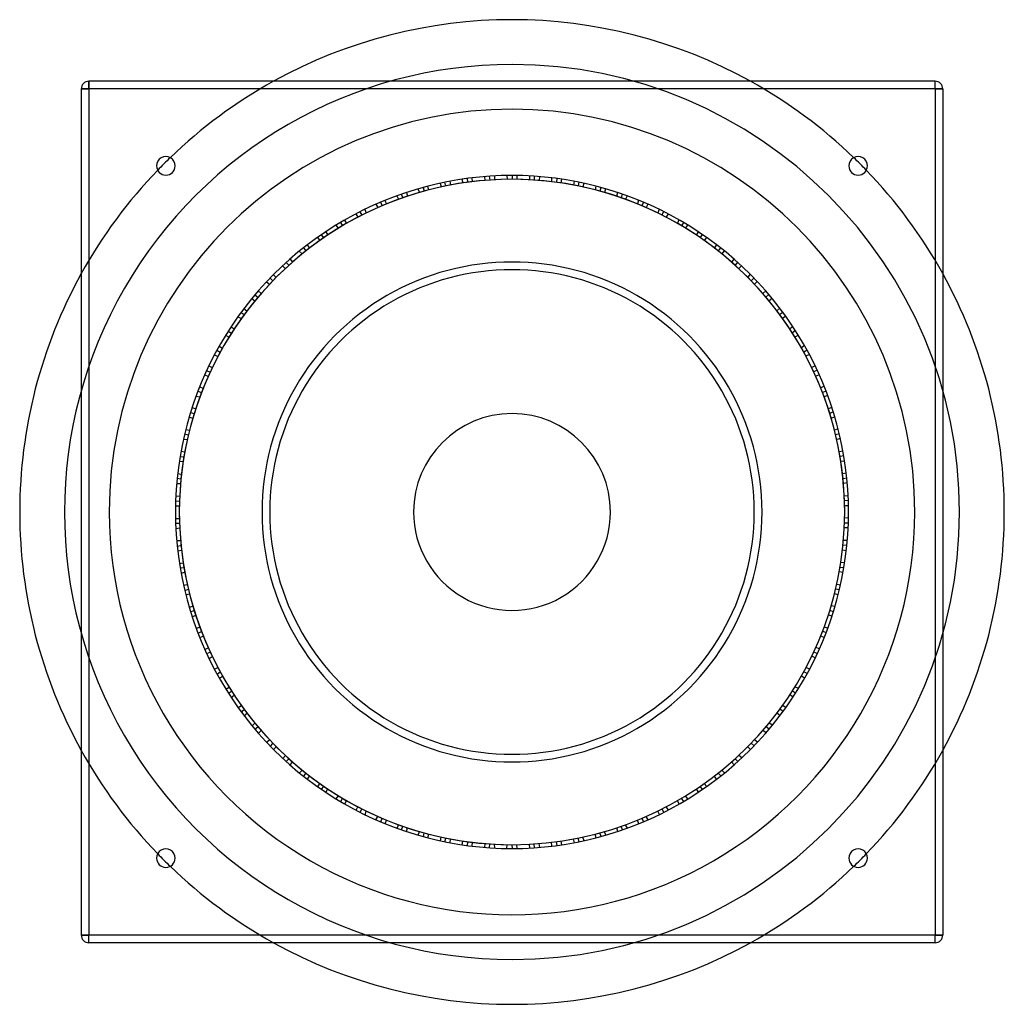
# Model space of a CAD drawing. Header units: millimetres. Extents: x -320 to 320, y -320 to 320.
import ezdxf

# ---------------------------------------------------------------- set-up
doc = ezdxf.new("R2010")
doc.units = ezdxf.units.MM
doc.layers.add('HIDDEN', color=7, linetype='Continuous')
doc.layers.add('THICK', color=7, linetype='Continuous')

msp = doc.modelspace()

# ---------------------------------------------------------------- linework, layer by layer
at = {"layer": 'HIDDEN'}
for p, q in [((-275, 275), (-275, 280)), ((-275, 280), (-275, 280)), ((275, 275), (275, 280)), ((275, 280), (275, 280)), ((-275, 275), (-280, 275)), ((-280, 275), (-280, 275)), ((-275, 275), (-275, -275)), ((275, 275), (-275, 275)), ((275, 275), (275, -275)), ((280, 275), (275, 275)), ((280, 275), (280, 275)), ((-17.88, 218.02), (-17.55, 215.54)), ((-17.88, 218.02), (-17.55, 215.54)), ((-17.88, 218.02), (-17.55, 215.54)), ((-14.84, 218.25), (-14.5, 215.76)), ((-14.84, 218.25), (-14.5, 215.76)), ((-14.84, 218.25), (-14.5, 215.76)), ((-14.84, 218.25), (-14.5, 215.76)), ((-11.34, 218.46), (-11.34, 215.95)), ((-11.34, 218.46), (-11.34, 215.95)), ((-11.34, 218.46), (-11.34, 215.95)), ((-3.46, 218.72), (-3.13, 216.23)), ((-3.46, 218.72), (-3.13, 216.23)), ((0, 218.75), (0, 216.25)), ((0, 218.75), (0, 216.25)), ((0, 218.75), (0, 216.25)), ((0, 218.75), (0, 216.25)), ((0, 218.75), (0, 216.25)), ((0, 218.75), (0, 216.25)), ((3.05, 218.73), (3.05, 216.23)), ((3.05, 218.73), (3.05, 216.23)), ((11.34, 218.46), (11.34, 215.95)), ((11.34, 218.46), (11.34, 215.95)), ((11.34, 218.46), (11.34, 215.95)), ((14.38, 218.28), (14.38, 215.77)), ((14.38, 218.28), (14.38, 215.77)), ((14.38, 218.28), (14.38, 215.77)), ((14.38, 218.28), (14.38, 215.77)), ((17.88, 218.02), (17.55, 215.54)), ((17.88, 218.02), (17.55, 215.54)), ((17.88, 218.02), (17.55, 215.54)), ((-54.85, 211.76), (-54.19, 209.35)), ((-54.85, 211.76), (-54.19, 209.35)), ((-46.78, 213.69), (-46.12, 211.27)), ((-46.78, 213.69), (-46.12, 211.27)), ((-46.78, 213.69), (-46.12, 211.27)), ((-43.8, 214.32), (-43.13, 211.9)), ((-43.8, 214.32), (-43.13, 211.9)), ((-43.8, 214.32), (-43.13, 211.9)), ((-43.8, 214.32), (-43.13, 211.9)), ((-40.35, 215), (-40.02, 212.51)), ((-40.35, 215), (-40.02, 212.51)), ((-40.35, 215), (-40.02, 212.51)), ((-32.59, 216.31), (-31.92, 213.88)), ((-32.59, 216.31), (-31.92, 213.88)), ((-29.16, 216.8), (-28.82, 214.32)), ((-29.16, 216.8), (-28.82, 214.32)), ((-29.16, 216.8), (-28.82, 214.32)), ((-29.16, 216.8), (-28.82, 214.32)), ((-29.16, 216.8), (-28.82, 214.32)), ((-29.16, 216.8), (-28.82, 214.32)), ((-26.13, 217.18), (-25.8, 214.71)), ((-26.13, 217.18), (-25.8, 214.71)), ((25.72, 217.23), (25.72, 214.72)), ((25.72, 217.23), (25.72, 214.72)), ((29.16, 216.8), (28.82, 214.32)), ((29.16, 216.8), (28.82, 214.32)), ((29.16, 216.8), (28.82, 214.32)), ((29.16, 216.8), (28.82, 214.32)), ((29.16, 216.8), (28.82, 214.32)), ((29.16, 216.8), (28.82, 214.32)), ((32.17, 216.37), (31.84, 213.89)), ((32.17, 216.37), (31.84, 213.89)), ((40.35, 215), (40.02, 212.51)), ((40.35, 215), (40.02, 212.51)), ((40.35, 215), (40.02, 212.51)), ((43.35, 214.41), (43.01, 211.93)), ((43.35, 214.41), (43.01, 211.93)), ((43.35, 214.41), (43.01, 211.93)), ((43.35, 214.41), (43.01, 211.93)), ((46.78, 213.69), (46.12, 211.27)), ((46.78, 213.69), (46.12, 211.27)), ((46.78, 213.69), (46.12, 211.27)), ((54.44, 211.87), (54.11, 209.37)), ((54.44, 211.87), (54.11, 209.37)), ((-74.85, 205.55), (-73.87, 203.24)), ((-74.85, 205.55), (-73.87, 203.24)), ((-74.85, 205.55), (-73.87, 203.24)), ((-71.97, 206.57), (-70.99, 204.26)), ((-71.97, 206.57), (-70.99, 204.26)), ((-71.97, 206.57), (-70.99, 204.26)), ((-71.97, 206.57), (-70.99, 204.26)), ((-68.65, 207.7), (-67.99, 205.28)), ((-68.65, 207.7), (-67.99, 205.28)), ((-68.65, 207.7), (-67.99, 205.28)), ((-61.13, 210.04), (-60.14, 207.72)), ((-61.13, 210.04), (-60.14, 207.72)), ((-57.79, 210.98), (-57.13, 208.57)), ((-57.79, 210.98), (-57.13, 208.57)), ((-57.79, 210.98), (-57.13, 208.57)), ((-57.79, 210.98), (-57.13, 208.57)), ((-57.79, 210.98), (-57.13, 208.57)), ((-57.79, 210.98), (-57.13, 208.57)), ((57.79, 210.98), (57.13, 208.57)), ((57.79, 210.98), (57.13, 208.57)), ((57.79, 210.98), (57.13, 208.57)), ((57.79, 210.98), (57.13, 208.57)), ((57.79, 210.98), (57.13, 208.57)), ((57.79, 210.98), (57.13, 208.57)), ((60.73, 210.15), (60.07, 207.74)), ((60.73, 210.15), (60.07, 207.74)), ((68.65, 207.7), (67.99, 205.28)), ((68.65, 207.7), (67.99, 205.28)), ((68.65, 207.7), (67.99, 205.28)), ((71.54, 206.72), (70.88, 204.3)), ((71.54, 206.72), (70.88, 204.3)), ((71.54, 206.72), (70.88, 204.3)), ((71.54, 206.72), (70.88, 204.3)), ((74.85, 205.55), (73.87, 203.24)), ((74.85, 205.55), (73.87, 203.24)), ((74.85, 205.55), (73.87, 203.24)), ((-88.58, 200.01), (-87.29, 197.85)), ((-88.58, 200.01), (-87.29, 197.85)), ((-85.4, 201.39), (-84.42, 199.09)), ((-85.4, 201.39), (-84.42, 199.09)), ((-85.4, 201.39), (-84.42, 199.09)), ((-85.4, 201.39), (-84.42, 199.09)), ((-85.4, 201.39), (-84.42, 199.09)), ((-85.4, 201.39), (-84.42, 199.09)), ((-82.58, 202.56), (-81.61, 200.26)), ((-82.58, 202.56), (-81.61, 200.26)), ((82.2, 202.72), (81.53, 200.29)), ((82.2, 202.72), (81.53, 200.29)), ((85.4, 201.39), (84.42, 199.09)), ((85.4, 201.39), (84.42, 199.09)), ((85.4, 201.39), (84.42, 199.09)), ((85.4, 201.39), (84.42, 199.09)), ((85.4, 201.39), (84.42, 199.09)), ((85.4, 201.39), (84.42, 199.09)), ((88.2, 200.18), (87.22, 197.88)), ((88.2, 200.18), (87.22, 197.88)), ((-101.58, 193.74), (-100.3, 191.58)), ((-101.58, 193.74), (-100.3, 191.58)), ((-101.58, 193.74), (-100.3, 191.58)), ((-98.86, 195.14), (-97.59, 192.98)), ((-98.86, 195.14), (-97.59, 192.98)), ((-98.86, 195.14), (-97.59, 192.98)), ((-98.86, 195.14), (-97.59, 192.98)), ((-95.72, 196.7), (-94.74, 194.39)), ((-95.72, 196.7), (-94.74, 194.39)), ((-95.72, 196.7), (-94.74, 194.39)), ((95.72, 196.7), (94.74, 194.39)), ((95.72, 196.7), (94.74, 194.39)), ((95.72, 196.7), (94.74, 194.39)), ((98.45, 195.34), (97.48, 193.03)), ((98.45, 195.34), (97.48, 193.03)), ((98.45, 195.34), (97.48, 193.03)), ((98.45, 195.34), (97.48, 193.03)), ((101.58, 193.74), (100.3, 191.58)), ((101.58, 193.74), (100.3, 191.58)), ((101.58, 193.74), (100.3, 191.58)), ((-114.45, 186.42), (-112.89, 184.45)), ((-114.45, 186.42), (-112.89, 184.45)), ((-111.48, 188.21), (-110.2, 186.06)), ((-111.48, 188.21), (-110.2, 186.06)), ((-111.48, 188.21), (-110.2, 186.06)), ((-111.48, 188.21), (-110.2, 186.06)), ((-111.48, 188.21), (-110.2, 186.06)), ((-111.48, 188.21), (-110.2, 186.06)), ((-108.85, 189.75), (-107.57, 187.6)), ((-108.85, 189.75), (-107.57, 187.6)), ((108.48, 189.95), (107.5, 187.64)), ((108.48, 189.95), (107.5, 187.64)), ((111.48, 188.21), (110.2, 186.06)), ((111.48, 188.21), (110.2, 186.06)), ((111.48, 188.21), (110.2, 186.06)), ((111.48, 188.21), (110.2, 186.06)), ((111.48, 188.21), (110.2, 186.06)), ((111.48, 188.21), (110.2, 186.06)), ((114.09, 186.64), (112.82, 184.49)), ((114.09, 186.64), (112.82, 184.49)), ((-123.99, 180.22), (-122.44, 178.25)), ((-123.99, 180.22), (-122.44, 178.25)), ((-123.99, 180.22), (-122.44, 178.25)), ((-123.99, 180.22), (-122.44, 178.25)), ((-121.08, 182.18), (-119.81, 180.03)), ((-121.08, 182.18), (-119.81, 180.03)), ((-121.08, 182.18), (-119.81, 180.03)), ((121.08, 182.18), (119.81, 180.03)), ((121.08, 182.18), (119.81, 180.03)), ((121.08, 182.18), (119.81, 180.03)), ((123.61, 180.48), (122.34, 178.32)), ((123.61, 180.48), (122.34, 178.32)), ((123.61, 180.48), (122.34, 178.32)), ((123.61, 180.48), (122.34, 178.32)), ((-133.17, 173.55), (-131.62, 171.58)), ((-133.17, 173.55), (-131.62, 171.58)), ((-126.49, 178.47), (-124.94, 176.5)), ((-126.49, 178.47), (-124.94, 176.5)), ((-126.49, 178.47), (-124.94, 176.5)), ((126.49, 178.47), (124.94, 176.5)), ((126.49, 178.47), (124.94, 176.5)), ((126.49, 178.47), (124.94, 176.5)), ((132.83, 173.8), (131.55, 171.63)), ((132.83, 173.8), (131.55, 171.63)), ((-138.27, 169.51), (-136.46, 167.76)), ((-138.27, 169.51), (-136.46, 167.76)), ((-135.57, 171.67), (-134.02, 169.71)), ((-135.57, 171.67), (-134.02, 169.71)), ((-135.57, 171.67), (-134.02, 169.71)), ((-135.57, 171.67), (-134.02, 169.71)), ((-135.57, 171.67), (-134.02, 169.71)), ((-135.57, 171.67), (-134.02, 169.71)), ((135.57, 171.67), (134.02, 169.71)), ((135.57, 171.67), (134.02, 169.71)), ((135.57, 171.67), (134.02, 169.71)), ((135.57, 171.67), (134.02, 169.71)), ((135.57, 171.67), (134.02, 169.71)), ((135.57, 171.67), (134.02, 169.71)), ((137.95, 169.77), (136.4, 167.81)), ((137.95, 169.77), (136.4, 167.81)), ((-149.15, 160.02), (-147.35, 158.28)), ((-149.15, 160.02), (-147.35, 158.28)), ((-149.15, 160.02), (-147.35, 158.28)), ((-146.9, 162.08), (-145.1, 160.34)), ((-146.9, 162.08), (-145.1, 160.34)), ((-146.9, 162.08), (-145.1, 160.34)), ((-146.9, 162.08), (-145.1, 160.34)), ((-144.28, 164.42), (-142.73, 162.45)), ((-144.28, 164.42), (-142.73, 162.45)), ((-144.28, 164.42), (-142.73, 162.45)), ((144.28, 164.42), (142.73, 162.45)), ((144.28, 164.42), (142.73, 162.45)), ((144.28, 164.42), (142.73, 162.45)), ((146.56, 162.39), (145.01, 160.42)), ((146.56, 162.39), (145.01, 160.42)), ((146.56, 162.39), (145.01, 160.42)), ((146.56, 162.39), (145.01, 160.42)), ((149.15, 160.02), (147.35, 158.28)), ((149.15, 160.02), (147.35, 158.28)), ((149.15, 160.02), (147.35, 158.28)), ((-155.11, 154.25), (-153.31, 152.51)), ((-155.11, 154.25), (-153.31, 152.51)), ((154.81, 154.54), (153.25, 152.57)), ((154.81, 154.54), (153.25, 152.57)), ((-159.63, 149.56), (-157.6, 148.07)), ((-159.63, 149.56), (-157.6, 148.07)), ((-157.24, 152.07), (-155.45, 150.34)), ((-157.24, 152.07), (-155.45, 150.34)), ((-157.24, 152.07), (-155.45, 150.34)), ((-157.24, 152.07), (-155.45, 150.34)), ((-157.24, 152.07), (-155.45, 150.34)), ((-157.24, 152.07), (-155.45, 150.34)), ((157.24, 152.07), (155.45, 150.34)), ((157.24, 152.07), (155.45, 150.34)), ((157.24, 152.07), (155.45, 150.34)), ((157.24, 152.07), (155.45, 150.34)), ((157.24, 152.07), (155.45, 150.34)), ((157.24, 152.07), (155.45, 150.34)), ((159.35, 149.87), (157.55, 148.13)), ((159.35, 149.87), (157.55, 148.13)), ((-167.2, 141.06), (-165.18, 139.57)), ((-167.2, 141.06), (-165.18, 139.57)), ((-167.2, 141.06), (-165.18, 139.57)), ((-167.2, 141.06), (-165.18, 139.57)), ((-164.91, 143.72), (-163.11, 141.98)), ((-164.91, 143.72), (-163.11, 141.98)), ((-164.91, 143.72), (-163.11, 141.98)), ((164.91, 143.72), (163.11, 141.98)), ((164.91, 143.72), (163.11, 141.98)), ((164.91, 143.72), (163.11, 141.98)), ((166.9, 141.41), (165.1, 139.66)), ((166.9, 141.41), (165.1, 139.66)), ((166.9, 141.41), (165.1, 139.66)), ((166.9, 141.41), (165.1, 139.66)), ((-169.15, 138.71), (-167.13, 137.22)), ((-169.15, 138.71), (-167.13, 137.22)), ((-169.15, 138.71), (-167.13, 137.22)), ((169.15, 138.71), (167.13, 137.22)), ((169.15, 138.71), (167.13, 137.22)), ((169.15, 138.71), (167.13, 137.22)), ((-176.11, 129.76), (-174.1, 128.28)), ((-176.11, 129.76), (-174.1, 128.28)), ((-176.11, 129.76), (-174.1, 128.28)), ((-176.11, 129.76), (-174.1, 128.28)), ((-176.11, 129.76), (-174.1, 128.28)), ((-176.11, 129.76), (-174.1, 128.28)), ((-174.28, 132.2), (-172.27, 130.72)), ((-174.28, 132.2), (-172.27, 130.72)), ((174.03, 132.53), (172.22, 130.78)), ((174.03, 132.53), (172.22, 130.78)), ((176.11, 129.76), (174.1, 128.28)), ((176.11, 129.76), (174.1, 128.28)), ((176.11, 129.76), (174.1, 128.28)), ((176.11, 129.76), (174.1, 128.28)), ((176.11, 129.76), (174.1, 128.28)), ((176.11, 129.76), (174.1, 128.28)), ((-178.14, 126.95), (-175.93, 125.74)), ((-178.14, 126.95), (-175.93, 125.74)), ((177.9, 127.29), (175.89, 125.81)), ((177.9, 127.29), (175.89, 125.81)), ((-184.51, 117.51), (-182.31, 116.31)), ((-184.51, 117.51), (-182.31, 116.31)), ((-184.51, 117.51), (-182.31, 116.31)), ((-184.51, 117.51), (-182.31, 116.31)), ((-182.6, 120.46), (-180.58, 118.97)), ((-182.6, 120.46), (-180.58, 118.97)), ((-182.6, 120.46), (-180.58, 118.97)), ((182.6, 120.46), (180.58, 118.97)), ((182.6, 120.46), (180.58, 118.97)), ((182.6, 120.46), (180.58, 118.97)), ((184.26, 117.9), (182.24, 116.41)), ((184.26, 117.9), (182.24, 116.41)), ((184.26, 117.9), (182.24, 116.41)), ((184.26, 117.9), (182.24, 116.41)), ((-186.13, 114.93), (-183.93, 113.72)), ((-186.13, 114.93), (-183.93, 113.72)), ((-186.13, 114.93), (-183.93, 113.72)), ((186.13, 114.93), (183.93, 113.72)), ((186.13, 114.93), (183.93, 113.72)), ((186.13, 114.93), (183.93, 113.72)), ((-191.83, 105.13), (-189.64, 103.93)), ((-191.83, 105.13), (-189.64, 103.93)), ((-191.83, 105.13), (-189.64, 103.93)), ((-191.83, 105.13), (-189.64, 103.93)), ((-191.83, 105.13), (-189.64, 103.93)), ((-191.83, 105.13), (-189.64, 103.93)), ((-190.35, 107.79), (-188.16, 106.59)), ((-190.35, 107.79), (-188.16, 106.59)), ((190.14, 108.15), (188.12, 106.66)), ((190.14, 108.15), (188.12, 106.66)), ((191.83, 105.13), (189.64, 103.93)), ((191.83, 105.13), (189.64, 103.93)), ((191.83, 105.13), (189.64, 103.93)), ((191.83, 105.13), (189.64, 103.93)), ((191.83, 105.13), (189.64, 103.93)), ((191.83, 105.13), (189.64, 103.93)), ((193.28, 102.44), (191.09, 101.24)), ((193.28, 102.44), (191.09, 101.24)), ((-193.47, 102.08), (-191.12, 101.17)), ((-193.47, 102.08), (-191.12, 101.17)), ((-198.52, 91.87), (-196.18, 90.97)), ((-198.52, 91.87), (-196.18, 90.97)), ((-198.52, 91.87), (-196.18, 90.97)), ((-198.52, 91.87), (-196.18, 90.97)), ((-197.02, 95.05), (-194.83, 93.84)), ((-197.02, 95.05), (-194.83, 93.84)), ((-197.02, 95.05), (-194.83, 93.84)), ((197.02, 95.05), (194.83, 93.84)), ((197.02, 95.05), (194.83, 93.84)), ((197.02, 95.05), (194.83, 93.84)), ((198.33, 92.29), (196.13, 91.08)), ((198.33, 92.29), (196.13, 91.08)), ((198.33, 92.29), (196.13, 91.08)), ((198.33, 92.29), (196.13, 91.08)), ((-199.78, 89.09), (-197.45, 88.19)), ((-199.78, 89.09), (-197.45, 88.19)), ((-199.78, 89.09), (-197.45, 88.19)), ((199.78, 89.09), (197.45, 88.19)), ((199.78, 89.09), (197.45, 88.19)), ((199.78, 89.09), (197.45, 88.19)), ((-204.13, 78.62), (-201.8, 77.72)), ((-204.13, 78.62), (-201.8, 77.72)), ((-204.13, 78.62), (-201.8, 77.72)), ((-204.13, 78.62), (-201.8, 77.72)), ((-204.13, 78.62), (-201.8, 77.72)), ((-204.13, 78.62), (-201.8, 77.72)), ((-203.02, 81.46), (-200.68, 80.56)), ((-203.02, 81.46), (-200.68, 80.56)), ((202.86, 81.84), (200.65, 80.63)), ((202.86, 81.84), (200.65, 80.63)), ((204.13, 78.62), (201.8, 77.72)), ((204.13, 78.62), (201.8, 77.72)), ((204.13, 78.62), (201.8, 77.72)), ((204.13, 78.62), (201.8, 77.72)), ((204.13, 78.62), (201.8, 77.72)), ((204.13, 78.62), (201.8, 77.72)), ((-205.35, 75.38), (-202.9, 74.79)), ((-205.35, 75.38), (-202.9, 74.79)), ((205.21, 75.77), (202.88, 74.87)), ((205.21, 75.77), (202.88, 74.87)), ((-209, 64.59), (-206.56, 64.01)), ((-209, 64.59), (-206.56, 64.01)), ((-209, 64.59), (-206.56, 64.01)), ((-209, 64.59), (-206.56, 64.01)), ((-207.93, 67.94), (-205.6, 67.04)), ((-207.93, 67.94), (-205.6, 67.04)), ((-207.93, 67.94), (-205.6, 67.04)), ((207.93, 67.94), (205.6, 67.04)), ((207.93, 67.94), (205.6, 67.04)), ((207.93, 67.94), (205.6, 67.04)), ((208.86, 65.03), (206.52, 64.13)), ((208.86, 65.03), (206.52, 64.13)), ((208.86, 65.03), (206.52, 64.13)), ((208.86, 65.03), (206.52, 64.13)), ((-209.88, 61.67), (-207.44, 61.09)), ((-209.88, 61.67), (-207.44, 61.09)), ((-209.88, 61.67), (-207.44, 61.09)), ((209.88, 61.67), (207.44, 61.09)), ((209.88, 61.67), (207.44, 61.09)), ((209.88, 61.67), (207.44, 61.09)), ((-212.06, 53.67), (-209.63, 53.09)), ((-212.06, 53.67), (-209.63, 53.09)), ((211.96, 54.07), (209.61, 53.17)), ((211.96, 54.07), (209.61, 53.17)), ((-213.57, 47.33), (-211.06, 47.08)), ((-213.57, 47.33), (-211.06, 47.08)), ((-212.79, 50.71), (-210.36, 50.13)), ((-212.79, 50.71), (-210.36, 50.13)), ((-212.79, 50.71), (-210.36, 50.13)), ((-212.79, 50.71), (-210.36, 50.13)), ((-212.79, 50.71), (-210.36, 50.13)), ((-212.79, 50.71), (-210.36, 50.13)), ((212.79, 50.71), (210.36, 50.13)), ((212.79, 50.71), (210.36, 50.13)), ((212.79, 50.71), (210.36, 50.13)), ((212.79, 50.71), (210.36, 50.13)), ((212.79, 50.71), (210.36, 50.13)), ((212.79, 50.71), (210.36, 50.13)), ((213.48, 47.74), (211.04, 47.16)), ((213.48, 47.74), (211.04, 47.16)), ((-215.13, 39.62), (-212.7, 39.04)), ((-215.13, 39.62), (-212.7, 39.04)), ((-215.13, 39.62), (-212.7, 39.04)), ((215.13, 39.62), (212.7, 39.04)), ((215.13, 39.62), (212.7, 39.04)), ((215.13, 39.62), (212.7, 39.04)), ((-216.22, 33.15), (-213.73, 32.89)), ((-216.22, 33.15), (-213.73, 32.89)), ((-216.22, 33.15), (-213.73, 32.89)), ((-215.74, 36.16), (-213.25, 35.91)), ((-215.74, 36.16), (-213.25, 35.91)), ((-215.74, 36.16), (-213.25, 35.91)), ((-215.74, 36.16), (-213.25, 35.91)), ((215.66, 36.61), (213.23, 36.03)), ((215.66, 36.61), (213.23, 36.03)), ((215.66, 36.61), (213.23, 36.03)), ((215.66, 36.61), (213.23, 36.03)), ((216.22, 33.15), (213.73, 32.89)), ((216.22, 33.15), (213.73, 32.89)), ((216.22, 33.15), (213.73, 32.89)), ((-217.65, 21.9), (-215.16, 21.65)), ((-217.65, 21.9), (-215.16, 21.65)), ((-217.65, 21.9), (-215.16, 21.65)), ((-217.65, 21.9), (-215.16, 21.65)), ((-217.65, 21.9), (-215.16, 21.65)), ((-217.65, 21.9), (-215.16, 21.65)), ((-217.33, 24.93), (-214.84, 24.68)), ((-217.33, 24.93), (-214.84, 24.68)), ((217.28, 25.34), (214.83, 24.76)), ((217.28, 25.34), (214.83, 24.76)), ((217.65, 21.9), (215.16, 21.65)), ((217.65, 21.9), (215.16, 21.65)), ((217.65, 21.9), (215.16, 21.65)), ((217.65, 21.9), (215.16, 21.65)), ((217.65, 21.9), (215.16, 21.65)), ((217.65, 21.9), (215.16, 21.65)), ((-217.97, 18.45), (-215.45, 18.53)), ((-217.97, 18.45), (-215.45, 18.53)), ((217.94, 18.86), (215.45, 18.61)), ((217.94, 18.86), (215.45, 18.61)), ((-218.64, 7.08), (-216.13, 7.17)), ((-218.64, 7.08), (-216.13, 7.17)), ((-218.64, 7.08), (-216.13, 7.17)), ((-218.64, 7.08), (-216.13, 7.17)), ((-218.49, 10.59), (-216, 10.34)), ((-218.49, 10.59), (-216, 10.34)), ((-218.49, 10.59), (-216, 10.34)), ((218.49, 10.59), (216, 10.34)), ((218.49, 10.59), (216, 10.34)), ((218.49, 10.59), (216, 10.34)), ((218.62, 7.54), (216.13, 7.29)), ((218.62, 7.54), (216.13, 7.29)), ((218.62, 7.54), (216.13, 7.29)), ((218.62, 7.54), (216.13, 7.29)), ((-218.71, 4.03), (-216.21, 4.11)), ((-218.71, 4.03), (-216.21, 4.11)), ((-218.71, 4.03), (-216.21, 4.11)), ((218.71, 4.03), (216.21, 4.11)), ((218.71, 4.03), (216.21, 4.11)), ((218.71, 4.03), (216.21, 4.11)), ((-218.71, -4.26), (-216.21, -4.18)), ((-218.71, -4.26), (-216.21, -4.18)), ((218.72, -3.85), (216.21, -4.1)), ((218.72, -3.85), (216.21, -4.1)), ((-218.63, -7.31), (-216.13, -7.23)), ((-218.63, -7.31), (-216.13, -7.23)), ((-218.63, -7.31), (-216.13, -7.23)), ((-218.63, -7.31), (-216.13, -7.23)), ((-218.63, -7.31), (-216.13, -7.23)), ((-218.63, -7.31), (-216.13, -7.23)), ((-218.48, -10.77), (-216, -10.35)), ((-218.48, -10.77), (-216, -10.35)), ((218.5, -10.35), (216.01, -10.27)), ((218.5, -10.35), (216.01, -10.27)), ((218.63, -7.31), (216.13, -7.23)), ((218.63, -7.31), (216.13, -7.23)), ((218.63, -7.31), (216.13, -7.23)), ((218.63, -7.31), (216.13, -7.23)), ((218.63, -7.31), (216.13, -7.23)), ((218.63, -7.31), (216.13, -7.23)), ((-217.96, -18.63), (-215.45, -18.55)), ((-217.96, -18.63), (-215.45, -18.55)), ((-217.96, -18.63), (-215.45, -18.55)), ((217.96, -18.63), (215.45, -18.55)), ((217.96, -18.63), (215.45, -18.55)), ((217.96, -18.63), (215.45, -18.55)), ((-217.63, -22.12), (-215.16, -21.71)), ((-217.63, -22.12), (-215.16, -21.71)), ((-217.63, -22.12), (-215.16, -21.71)), ((-217.63, -22.12), (-215.16, -21.71)), ((-217.3, -25.16), (-214.83, -24.74)), ((-217.3, -25.16), (-214.83, -24.74)), ((-217.3, -25.16), (-214.83, -24.74)), ((217.3, -25.16), (214.83, -24.74)), ((217.3, -25.16), (214.83, -24.74)), ((217.3, -25.16), (214.83, -24.74)), ((217.67, -21.67), (215.17, -21.59)), ((217.67, -21.67), (215.17, -21.59)), ((217.67, -21.67), (215.17, -21.59)), ((217.67, -21.67), (215.17, -21.59)), ((-216.19, -33.38), (-213.72, -32.96)), ((-216.19, -33.38), (-213.72, -32.96)), ((-215.7, -36.38), (-213.24, -35.97)), ((-215.7, -36.38), (-213.24, -35.97)), ((-215.7, -36.38), (-213.24, -35.97)), ((-215.7, -36.38), (-213.24, -35.97)), ((-215.7, -36.38), (-213.24, -35.97)), ((-215.7, -36.38), (-213.24, -35.97)), ((215.7, -36.38), (213.24, -35.97)), ((215.7, -36.38), (213.24, -35.97)), ((215.7, -36.38), (213.24, -35.97)), ((215.7, -36.38), (213.24, -35.97)), ((215.7, -36.38), (213.24, -35.97)), ((215.7, -36.38), (213.24, -35.97)), ((216.25, -32.96), (213.74, -32.88)), ((216.25, -32.96), (213.74, -32.88)), ((-215.1, -39.8), (-212.69, -39.05)), ((-215.1, -39.8), (-212.69, -39.05)), ((215.18, -39.39), (212.71, -38.97)), ((215.18, -39.39), (212.71, -38.97)), ((-213.53, -47.51), (-211.06, -47.1)), ((-213.53, -47.51), (-211.06, -47.1)), ((-213.53, -47.51), (-211.06, -47.1)), ((-212.74, -50.93), (-210.34, -50.19)), ((-212.74, -50.93), (-210.34, -50.19)), ((-212.74, -50.93), (-210.34, -50.19)), ((-212.74, -50.93), (-210.34, -50.19)), ((212.84, -50.49), (210.37, -50.07)), ((212.84, -50.49), (210.37, -50.07)), ((212.84, -50.49), (210.37, -50.07)), ((212.84, -50.49), (210.37, -50.07)), ((213.53, -47.51), (211.06, -47.1)), ((213.53, -47.51), (211.06, -47.1)), ((213.53, -47.51), (211.06, -47.1)), ((-212.01, -53.9), (-209.62, -53.15)), ((-212.01, -53.9), (-209.62, -53.15)), ((-212.01, -53.9), (-209.62, -53.15)), ((212.01, -53.9), (209.62, -53.15)), ((212.01, -53.9), (209.62, -53.15)), ((212.01, -53.9), (209.62, -53.15)), ((-209.81, -61.89), (-207.42, -61.15)), ((-209.81, -61.89), (-207.42, -61.15)), ((209.93, -61.49), (207.45, -61.07)), ((209.93, -61.49), (207.45, -61.07)), ((-208.93, -64.81), (-206.54, -64.07)), ((-208.93, -64.81), (-206.54, -64.07)), ((-208.93, -64.81), (-206.54, -64.07)), ((-208.93, -64.81), (-206.54, -64.07)), ((-208.93, -64.81), (-206.54, -64.07)), ((-208.93, -64.81), (-206.54, -64.07)), ((-207.88, -68.11), (-205.59, -67.05)), ((-207.88, -68.11), (-205.59, -67.05)), ((208.01, -67.71), (205.62, -66.97)), ((208.01, -67.71), (205.62, -66.97)), ((208.93, -64.81), (206.54, -64.07)), ((208.93, -64.81), (206.54, -64.07)), ((208.93, -64.81), (206.54, -64.07)), ((208.93, -64.81), (206.54, -64.07)), ((208.93, -64.81), (206.54, -64.07)), ((208.93, -64.81), (206.54, -64.07)), ((-205.29, -75.55), (-202.9, -74.81)), ((-205.29, -75.55), (-202.9, -74.81)), ((-205.29, -75.55), (-202.9, -74.81)), ((205.29, -75.55), (202.9, -74.81)), ((205.29, -75.55), (202.9, -74.81)), ((205.29, -75.55), (202.9, -74.81)), ((-204.05, -78.83), (-201.78, -77.78)), ((-204.05, -78.83), (-201.78, -77.78)), ((-204.05, -78.83), (-201.78, -77.78)), ((-204.05, -78.83), (-201.78, -77.78)), ((-202.93, -81.67), (-200.66, -80.62)), ((-202.93, -81.67), (-200.66, -80.62)), ((-202.93, -81.67), (-200.66, -80.62)), ((202.93, -81.67), (200.66, -80.62)), ((202.93, -81.67), (200.66, -80.62)), ((202.93, -81.67), (200.66, -80.62)), ((204.22, -78.41), (201.82, -77.67)), ((204.22, -78.41), (201.82, -77.67)), ((204.22, -78.41), (201.82, -77.67)), ((204.22, -78.41), (201.82, -77.67)), ((-199.69, -89.31), (-197.42, -88.25)), ((-199.69, -89.31), (-197.42, -88.25)), ((199.86, -88.93), (197.46, -88.18)), ((199.86, -88.93), (197.46, -88.18)), ((-198.43, -92.08), (-196.16, -91.03)), ((-198.43, -92.08), (-196.16, -91.03)), ((-198.43, -92.08), (-196.16, -91.03)), ((-198.43, -92.08), (-196.16, -91.03)), ((-198.43, -92.08), (-196.16, -91.03)), ((-198.43, -92.08), (-196.16, -91.03)), ((-196.94, -95.21), (-194.82, -93.86)), ((-196.94, -95.21), (-194.82, -93.86)), ((197.12, -94.84), (194.86, -93.78)), ((197.12, -94.84), (194.86, -93.78)), ((198.43, -92.08), (196.16, -91.03)), ((198.43, -92.08), (196.16, -91.03)), ((198.43, -92.08), (196.16, -91.03)), ((198.43, -92.08), (196.16, -91.03)), ((198.43, -92.08), (196.16, -91.03)), ((198.43, -92.08), (196.16, -91.03)), ((-193.39, -102.24), (-191.12, -101.18)), ((-193.39, -102.24), (-191.12, -101.18)), ((-193.39, -102.24), (-191.12, -101.18)), ((193.39, -102.24), (191.12, -101.18)), ((193.39, -102.24), (191.12, -101.18)), ((193.39, -102.24), (191.12, -101.18)), ((-191.72, -105.33), (-189.61, -103.98)), ((-191.72, -105.33), (-189.61, -103.98)), ((-191.72, -105.33), (-189.61, -103.98)), ((-191.72, -105.33), (-189.61, -103.98)), ((-190.23, -107.99), (-188.12, -106.65)), ((-190.23, -107.99), (-188.12, -106.65)), ((-190.23, -107.99), (-188.12, -106.65)), ((190.23, -107.99), (188.12, -106.65)), ((190.23, -107.99), (188.12, -106.65)), ((190.23, -107.99), (188.12, -106.65)), ((191.94, -104.93), (189.67, -103.87)), ((191.94, -104.93), (189.67, -103.87)), ((191.94, -104.93), (189.67, -103.87)), ((191.94, -104.93), (189.67, -103.87)), ((-186, -115.13), (-183.9, -113.78)), ((-186, -115.13), (-183.9, -113.78)), ((186.22, -114.77), (183.94, -113.71)), ((186.22, -114.77), (183.94, -113.71)), ((-184.38, -117.71), (-182.28, -116.36)), ((-184.38, -117.71), (-182.28, -116.36)), ((-184.38, -117.71), (-182.28, -116.36)), ((-184.38, -117.71), (-182.28, -116.36)), ((-184.38, -117.71), (-182.28, -116.36)), ((-184.38, -117.71), (-182.28, -116.36)), ((-182.5, -120.61), (-180.57, -118.99)), ((-182.5, -120.61), (-180.57, -118.99)), ((182.72, -120.26), (180.62, -118.92)), ((182.72, -120.26), (180.62, -118.92)), ((184.38, -117.71), (182.28, -116.36)), ((184.38, -117.71), (182.28, -116.36)), ((184.38, -117.71), (182.28, -116.36)), ((184.38, -117.71), (182.28, -116.36)), ((184.38, -117.71), (182.28, -116.36)), ((184.38, -117.71), (182.28, -116.36)), ((-178.04, -127.1), (-175.93, -125.76)), ((-178.04, -127.1), (-175.93, -125.76)), ((-178.04, -127.1), (-175.93, -125.76)), ((178.04, -127.1), (175.93, -125.76)), ((178.04, -127.1), (175.93, -125.76)), ((178.04, -127.1), (175.93, -125.76)), ((-175.97, -129.94), (-174.06, -128.32)), ((-175.97, -129.94), (-174.06, -128.32)), ((-175.97, -129.94), (-174.06, -128.32)), ((-175.97, -129.94), (-174.06, -128.32)), ((-174.14, -132.38), (-172.23, -130.77)), ((-174.14, -132.38), (-172.23, -130.77)), ((-174.14, -132.38), (-172.23, -130.77)), ((174.14, -132.38), (172.23, -130.77)), ((174.14, -132.38), (172.23, -130.77)), ((174.14, -132.38), (172.23, -130.77)), ((176.24, -129.57), (174.13, -128.23)), ((176.24, -129.57), (174.13, -128.23)), ((176.24, -129.57), (174.13, -128.23)), ((176.24, -129.57), (174.13, -128.23)), ((-169, -138.89), (-167.09, -137.28)), ((-169, -138.89), (-167.09, -137.28)), ((-167.05, -141.23), (-165.14, -139.62)), ((-167.05, -141.23), (-165.14, -139.62)), ((-167.05, -141.23), (-165.14, -139.62)), ((-167.05, -141.23), (-165.14, -139.62)), ((-167.05, -141.23), (-165.14, -139.62)), ((-167.05, -141.23), (-165.14, -139.62)), ((167.05, -141.23), (165.14, -139.62)), ((167.05, -141.23), (165.14, -139.62)), ((167.05, -141.23), (165.14, -139.62)), ((167.05, -141.23), (165.14, -139.62)), ((167.05, -141.23), (165.14, -139.62)), ((167.05, -141.23), (165.14, -139.62)), ((169.26, -138.57), (167.14, -137.21)), ((169.26, -138.57), (167.14, -137.21)), ((-164.79, -143.86), (-163.1, -141.99)), ((-164.79, -143.86), (-163.1, -141.99)), ((165.07, -143.54), (163.16, -141.93)), ((165.07, -143.54), (163.16, -141.93)), ((-159.51, -149.7), (-157.59, -148.08)), ((-159.51, -149.7), (-157.59, -148.08)), ((-159.51, -149.7), (-157.59, -148.08)), ((-157.08, -152.24), (-155.4, -150.38)), ((-157.08, -152.24), (-155.4, -150.38)), ((-157.08, -152.24), (-155.4, -150.38)), ((-157.08, -152.24), (-155.4, -150.38)), ((-154.94, -154.41), (-153.26, -152.56)), ((-154.94, -154.41), (-153.26, -152.56)), ((-154.94, -154.41), (-153.26, -152.56)), ((154.94, -154.41), (153.26, -152.56)), ((154.94, -154.41), (153.26, -152.56)), ((154.94, -154.41), (153.26, -152.56)), ((157.4, -151.91), (155.49, -150.29)), ((157.4, -151.91), (155.49, -150.29)), ((157.4, -151.91), (155.49, -150.29)), ((157.4, -151.91), (155.49, -150.29)), ((159.51, -149.7), (157.59, -148.08)), ((159.51, -149.7), (157.59, -148.08)), ((159.51, -149.7), (157.59, -148.08)), ((-148.98, -160.18), (-147.3, -158.32)), ((-148.98, -160.18), (-147.3, -158.32)), ((149.29, -159.89), (147.36, -158.27)), ((149.29, -159.89), (147.36, -158.27)), ((-146.73, -162.24), (-145.06, -160.38)), ((-146.73, -162.24), (-145.06, -160.38)), ((-146.73, -162.24), (-145.06, -160.38)), ((-146.73, -162.24), (-145.06, -160.38)), ((-146.73, -162.24), (-145.06, -160.38)), ((-146.73, -162.24), (-145.06, -160.38)), ((-144.15, -164.54), (-142.72, -162.46)), ((-144.15, -164.54), (-142.72, -162.46)), ((144.46, -164.26), (142.78, -162.41)), ((144.46, -164.26), (142.78, -162.41)), ((146.73, -162.24), (145.06, -160.38)), ((146.73, -162.24), (145.06, -160.38)), ((146.73, -162.24), (145.06, -160.38)), ((146.73, -162.24), (145.06, -160.38)), ((146.73, -162.24), (145.06, -160.38)), ((146.73, -162.24), (145.06, -160.38)), ((-138.13, -169.62), (-136.45, -167.77)), ((-138.13, -169.62), (-136.45, -167.77)), ((-138.13, -169.62), (-136.45, -167.77)), ((-135.39, -171.82), (-133.97, -169.75)), ((-135.39, -171.82), (-133.97, -169.75)), ((-135.39, -171.82), (-133.97, -169.75)), ((-135.39, -171.82), (-133.97, -169.75)), ((-132.98, -173.69), (-131.56, -171.62)), ((-132.98, -173.69), (-131.56, -171.62)), ((-132.98, -173.69), (-131.56, -171.62)), ((132.98, -173.69), (131.56, -171.62)), ((132.98, -173.69), (131.56, -171.62)), ((132.98, -173.69), (131.56, -171.62)), ((135.75, -171.53), (134.07, -169.68)), ((135.75, -171.53), (134.07, -169.68)), ((135.75, -171.53), (134.07, -169.68)), ((135.75, -171.53), (134.07, -169.68)), ((138.13, -169.62), (136.45, -167.77)), ((138.13, -169.62), (136.45, -167.77)), ((138.13, -169.62), (136.45, -167.77)), ((-126.3, -178.6), (-124.89, -176.54)), ((-126.3, -178.6), (-124.89, -176.54)), ((-123.8, -180.35), (-122.39, -178.29)), ((-123.8, -180.35), (-122.39, -178.29)), ((-123.8, -180.35), (-122.39, -178.29)), ((-123.8, -180.35), (-122.39, -178.29)), ((-123.8, -180.35), (-122.39, -178.29)), ((-123.8, -180.35), (-122.39, -178.29)), ((123.8, -180.35), (122.39, -178.29)), ((123.8, -180.35), (122.39, -178.29)), ((123.8, -180.35), (122.39, -178.29)), ((123.8, -180.35), (122.39, -178.29)), ((123.8, -180.35), (122.39, -178.29)), ((123.8, -180.35), (122.39, -178.29)), ((126.64, -178.36), (124.95, -176.5)), ((126.64, -178.36), (124.95, -176.5)), ((-120.93, -182.28), (-119.79, -180.04)), ((-120.93, -182.28), (-119.79, -180.04)), ((-114.29, -186.52), (-112.87, -184.46)), ((-114.29, -186.52), (-112.87, -184.46)), ((-114.29, -186.52), (-112.87, -184.46)), ((114.29, -186.52), (112.87, -184.46)), ((114.29, -186.52), (112.87, -184.46)), ((114.29, -186.52), (112.87, -184.46)), ((121.28, -182.05), (119.86, -179.99)), ((121.28, -182.05), (119.86, -179.99)), ((-111.28, -188.33), (-110.15, -186.09)), ((-111.28, -188.33), (-110.15, -186.09)), ((-111.28, -188.33), (-110.15, -186.09)), ((-111.28, -188.33), (-110.15, -186.09)), ((-108.64, -189.86), (-107.51, -187.63)), ((-108.64, -189.86), (-107.51, -187.63)), ((-108.64, -189.86), (-107.51, -187.63)), ((-101.37, -193.85), (-100.24, -191.61)), ((-101.37, -193.85), (-100.24, -191.61)), ((101.74, -193.65), (100.31, -191.58)), ((101.74, -193.65), (100.31, -191.58)), ((108.64, -189.86), (107.51, -187.63)), ((108.64, -189.86), (107.51, -187.63)), ((108.64, -189.86), (107.51, -187.63)), ((111.67, -188.1), (110.26, -186.03)), ((111.67, -188.1), (110.26, -186.03)), ((111.67, -188.1), (110.26, -186.03)), ((111.67, -188.1), (110.26, -186.03)), ((-98.66, -195.24), (-97.53, -193.01)), ((-98.66, -195.24), (-97.53, -193.01)), ((-98.66, -195.24), (-97.53, -193.01)), ((-98.66, -195.24), (-97.53, -193.01)), ((-98.66, -195.24), (-97.53, -193.01)), ((-98.66, -195.24), (-97.53, -193.01)), ((-95.55, -196.78), (-94.73, -194.4)), ((-95.55, -196.78), (-94.73, -194.4)), ((-88.41, -200.09), (-87.28, -197.85)), ((-88.41, -200.09), (-87.28, -197.85)), ((-88.41, -200.09), (-87.28, -197.85)), ((88.41, -200.09), (87.28, -197.85)), ((88.41, -200.09), (87.28, -197.85)), ((88.41, -200.09), (87.28, -197.85)), ((95.93, -196.59), (94.8, -194.36)), ((95.93, -196.59), (94.8, -194.36)), ((98.66, -195.24), (97.53, -193.01)), ((98.66, -195.24), (97.53, -193.01)), ((98.66, -195.24), (97.53, -193.01)), ((98.66, -195.24), (97.53, -193.01)), ((98.66, -195.24), (97.53, -193.01)), ((98.66, -195.24), (97.53, -193.01)), ((-85.19, -201.48), (-84.37, -199.11)), ((-85.19, -201.48), (-84.37, -199.11)), ((-85.19, -201.48), (-84.37, -199.11)), ((-85.19, -201.48), (-84.37, -199.11)), ((-82.37, -202.65), (-81.55, -200.29)), ((-82.37, -202.65), (-81.55, -200.29)), ((-82.37, -202.65), (-81.55, -200.29)), ((-74.63, -205.63), (-73.81, -203.26)), ((-74.63, -205.63), (-73.81, -203.26)), ((-71.76, -206.65), (-70.94, -204.28)), ((-71.76, -206.65), (-70.94, -204.28)), ((-71.76, -206.65), (-70.94, -204.28)), ((-71.76, -206.65), (-70.94, -204.28)), ((-71.76, -206.65), (-70.94, -204.28)), ((-71.76, -206.65), (-70.94, -204.28)), ((71.76, -206.65), (70.94, -204.28)), ((71.76, -206.65), (70.94, -204.28)), ((71.76, -206.65), (70.94, -204.28)), ((71.76, -206.65), (70.94, -204.28)), ((71.76, -206.65), (70.94, -204.28)), ((71.76, -206.65), (70.94, -204.28)), ((75.02, -205.48), (73.88, -203.24)), ((75.02, -205.48), (73.88, -203.24)), ((82.37, -202.65), (81.55, -200.29)), ((82.37, -202.65), (81.55, -200.29)), ((82.37, -202.65), (81.55, -200.29)), ((85.61, -201.3), (84.48, -199.07)), ((85.61, -201.3), (84.48, -199.07)), ((85.61, -201.3), (84.48, -199.07)), ((85.61, -201.3), (84.48, -199.07)), ((-68.47, -207.76), (-67.97, -205.29)), ((-68.47, -207.76), (-67.97, -205.29)), ((-60.95, -210.09), (-60.13, -207.72)), ((-60.95, -210.09), (-60.13, -207.72)), ((-60.95, -210.09), (-60.13, -207.72)), ((-57.57, -211.04), (-57.07, -208.58)), ((-57.57, -211.04), (-57.07, -208.58)), ((-57.57, -211.04), (-57.07, -208.58)), ((-57.57, -211.04), (-57.07, -208.58)), ((-54.62, -211.82), (-54.12, -209.37)), ((-54.62, -211.82), (-54.12, -209.37)), ((-54.62, -211.82), (-54.12, -209.37)), ((54.62, -211.82), (54.12, -209.37)), ((54.62, -211.82), (54.12, -209.37)), ((54.62, -211.82), (54.12, -209.37)), ((58.01, -210.92), (57.19, -208.55)), ((58.01, -210.92), (57.19, -208.55)), ((58.01, -210.92), (57.19, -208.55)), ((58.01, -210.92), (57.19, -208.55)), ((60.95, -210.09), (60.13, -207.72)), ((60.95, -210.09), (60.13, -207.72)), ((60.95, -210.09), (60.13, -207.72)), ((68.87, -207.63), (68.05, -205.26)), ((68.87, -207.63), (68.05, -205.26)), ((-46.55, -213.74), (-46.06, -211.29)), ((-46.55, -213.74), (-46.06, -211.29)), ((-43.57, -214.37), (-43.07, -211.92)), ((-43.57, -214.37), (-43.07, -211.92)), ((-43.57, -214.37), (-43.07, -211.92)), ((-43.57, -214.37), (-43.07, -211.92)), ((-43.57, -214.37), (-43.07, -211.92)), ((-43.57, -214.37), (-43.07, -211.92)), ((-40.17, -215.03), (-40, -212.52)), ((-40.17, -215.03), (-40, -212.52)), ((-32.4, -216.34), (-31.91, -213.88)), ((-32.4, -216.34), (-31.91, -213.88)), ((-32.4, -216.34), (-31.91, -213.88)), ((-28.93, -216.83), (-28.76, -214.33)), ((-28.93, -216.83), (-28.76, -214.33)), ((-28.93, -216.83), (-28.76, -214.33)), ((-28.93, -216.83), (-28.76, -214.33)), ((-25.9, -217.21), (-25.73, -214.71)), ((-25.9, -217.21), (-25.73, -214.71)), ((-25.9, -217.21), (-25.73, -214.71)), ((-17.65, -218.04), (-17.48, -215.54)), ((-17.65, -218.04), (-17.48, -215.54)), ((-14.61, -218.26), (-14.44, -215.77)), ((-14.61, -218.26), (-14.44, -215.77)), ((-14.61, -218.26), (-14.44, -215.77)), ((-14.61, -218.26), (-14.44, -215.77)), ((-14.61, -218.26), (-14.44, -215.77)), ((-14.61, -218.26), (-14.44, -215.77)), ((-11.15, -218.47), (-11.32, -215.95)), ((-11.15, -218.47), (-11.32, -215.95)), ((-3.28, -218.73), (-3.11, -216.23)), ((-3.28, -218.73), (-3.11, -216.23)), ((-3.28, -218.73), (-3.11, -216.23)), ((0.23, -218.75), (0.06, -216.25)), ((0.23, -218.75), (0.06, -216.25)), ((0.23, -218.75), (0.06, -216.25)), ((0.23, -218.75), (0.06, -216.25)), ((3.28, -218.73), (3.11, -216.23)), ((3.28, -218.73), (3.11, -216.23)), ((3.28, -218.73), (3.11, -216.23)), ((11.57, -218.44), (11.4, -215.95)), ((11.57, -218.44), (11.4, -215.95)), ((14.61, -218.26), (14.44, -215.77)), ((14.61, -218.26), (14.44, -215.77)), ((14.61, -218.26), (14.44, -215.77)), ((14.61, -218.26), (14.44, -215.77)), ((14.61, -218.26), (14.44, -215.77)), ((14.61, -218.26), (14.44, -215.77)), ((18.07, -218), (17.56, -215.54)), ((18.07, -218), (17.56, -215.54)), ((25.9, -217.21), (25.73, -214.71)), ((25.9, -217.21), (25.73, -214.71)), ((25.9, -217.21), (25.73, -214.71)), ((29.38, -216.77), (28.88, -214.31)), ((29.38, -216.77), (28.88, -214.31)), ((29.38, -216.77), (28.88, -214.31)), ((29.38, -216.77), (28.88, -214.31)), ((32.4, -216.34), (31.91, -213.88)), ((32.4, -216.34), (31.91, -213.88)), ((32.4, -216.34), (31.91, -213.88)), ((40.58, -214.95), (40.08, -212.5)), ((40.58, -214.95), (40.08, -212.5)), ((43.57, -214.37), (43.07, -211.92)), ((43.57, -214.37), (43.07, -211.92)), ((43.57, -214.37), (43.07, -211.92)), ((43.57, -214.37), (43.07, -211.92)), ((43.57, -214.37), (43.07, -211.92)), ((43.57, -214.37), (43.07, -211.92)), ((46.96, -213.65), (46.14, -211.27)), ((46.96, -213.65), (46.14, -211.27)), ((-275, -275), (-280, -275)), ((-280, -275), (-280, -275)), ((275, -275), (-275, -275)), ((-275, -280), (-275, -275)), ((275, -280), (275, -275)), ((280, -275), (275, -275)), ((280, -275), (280, -275)), ((-275, -280), (-275, -280)), ((275, -280), (275, -280))]:
    msp.add_line(p, q, dxfattribs=at)
for radius, start, end in [(290.9, 89.99998, 270.00002), (290.9, 0, 89.99998), (320, 118.95503, 133.97237), (320, 46.02759, 61.04499), (261.8, 0, 179.99998), (320, 136.02763, 151.04497), (218.75, 0, 180.00002), (320, 28.95505, 43.97239), (216.25, 0, 180.00002), (216.25, 89.99998, 270.00002), (216.25, 0, 89.99998), (162.5, 0, 180.00002), (64, 0, 179.99998), (261.8, 179.99998, 0), (218.75, 179.99998, 0), (216.25, 180.00002, 0), (162.5, 179.99998, 0), (64, 179.99998, 0), (290.9, 270.00002, 0), (216.25, 270.00002, 0), (320, 208.95503, 223.97237), (320, 316.02761, 331.04495), (320, 226.02763, 241.04497), (320, 298.95501, 313.97241)]:
    msp.add_arc((0, 0), radius, start, end, dxfattribs=at)
at = {"layer": 'THICK'}
for p, q in [((275, 280), (-275, 280)), ((-275, 280), (-275, 275)), ((275, 275), (275, 280)), ((-280, 275), (-280, -275)), ((-280, 275), (-275, 275)), ((275, 275), (-275, 275)), ((-275, 275), (-275, -275)), ((275, 275), (280, 275)), ((275, 275), (275, -275)), ((280, 275), (280, -275)), ((-280, -275), (-275, -275)), ((-275, -280), (-275, -275)), ((275, -275), (-275, -275)), ((275, -275), (280, -275)), ((275, -280), (275, -275)), ((275, -280), (-275, -280))]:
    msp.add_line(p, q, dxfattribs=at)
for centre, radius, start, end in [((0, 0), 320, 61.04499, 118.95503), ((-275, 275), 5, 89.99998, 180.00002), ((275, 275), 5, 0, 89.99998), ((-225, 225), 6, 0, 180.00002), ((225, 225), 6, 0, 180.00002), ((-225, 225), 6, 180.00002, 0), ((0, 0), 320, 133.97237, 136.02763), ((225, 225), 6, 180.00002, 0), ((0, 0), 320, 43.97239, 46.02759), ((0, 0), 320, 151.04497, 179.99998), ((0, 0), 157.5, 0, 180.00002), ((0, 0), 320, 0, 28.95505), ((0, 0), 320, 179.99998, 208.95503), ((0, 0), 157.5, 179.99998, 0), ((0, 0), 320, 331.04495, 0), ((-225, -225), 6, 0, 180.00002), ((0, 0), 320, 223.97237, 226.02763), ((225, -225), 6, 0, 180.00002), ((0, 0), 320, 313.97241, 316.02761), ((-225, -225), 6, 180.00002, 0), ((225, -225), 6, 180.00002, 0), ((-275, -275), 5, 180.00002, 270.00002), ((275, -275), 5, 270.00002, 0), ((0, 0), 320, 241.04497, 298.95501)]:
    msp.add_arc(centre, radius, start, end, dxfattribs=at)

doc.saveas('drawing.dxf')
